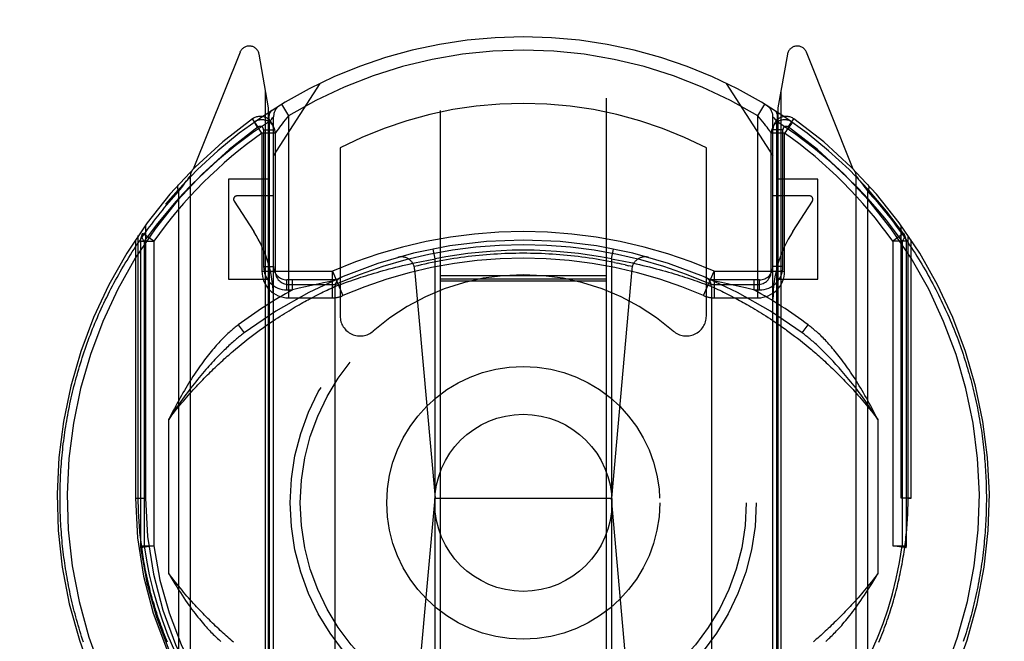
# Model space of a CAD drawing. Header units: inches. Extents: x 0 to 233, y 0 to 151.
# Tile 49 of 85: x 65.997 to 67.475, y 105.153 to 106.087. Entities that reach past the tile are written whole.
import ezdxf

# ---------------------------------------------------------------- set-up
doc = ezdxf.new("R2010")
doc.units = ezdxf.units.IN
doc.header["$LTSCALE"] = 12.808219
doc.header["$MEASUREMENT"] = 0
doc.linetypes.add('HIDDEN', pattern=[0.2, 0.1, -0.1])
doc.layers.get('0').update_dxf_attribs({"linetype": 'CONTINUOUS'})
doc.layers.add('DEFAULT_2', color=8, linetype='HIDDEN')
doc.layers.add('DIMENSIONS', color=7, linetype='CONTINUOUS')
doc.styles.get("Standard").update_dxf_attribs({"font": 'arial.ttf'})
doc.dimstyles.new('DIMSTYLE_1', dxfattribs={"dimtxt": 1.027397, "dimasz": 1.369863, "dimexe": 0.09, "dimexo": 0.07, "dimgap": 0.0375, "dimtad": 0, "dimtih": 1, "dimtoh": 1, "dimzin": 4, "dimdsep": 46, "dimtxsty": 'Standard', "dimblk": '_FILLED', "dimblk1": '_FILLED', "dimblk2": '_FILLED', "dimcen": 0.09, "dimazin": 1, "dimtfac": 1, "dimtofl": 0, "dimtmove": 0, "dimatfit": 3, "dimldrblk": '_FILLED', "dimfxl": 1, "dimtolj": 1, "dimtzin": 4, "dimarcsym": 0})

# ---------------------------------------------------------------- blocks, each defined once
blk = doc.blocks.new('_FILLED')
at = {"color": 0, "linetype": 'ByBlock'}
blk.add_solid([(0, 0), (-1, 0.2), (-1, -0.2)], dxfattribs=at)
blk = doc.blocks.new('*D13')
at = {"layer": 'DIMENSIONS', "color": 2, "linetype": 'Continuous'}
for p, q in [((65.9403, 85.0634), (63.311, 85.0634)), ((69.5653, 85.0634), (72.305, 85.0634))]:
    blk.add_line(p, q, dxfattribs=at)
at = {"layer": 'DIMENSIONS', "color": 2, "linetype": 'Continuous', "xscale": 1.3698630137, "yscale": 1.3698630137, "zscale": 1.3698630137}
blk.add_blockref('_FILLED', (65.9403, 85.0634), dxfattribs=at)
at = {"layer": 'DIMENSIONS', "color": 2, "linetype": 'Continuous', "xscale": 1.3698630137, "yscale": 1.3698630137, "zscale": 1.3698630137, "rotation": 180}
blk.add_blockref('_FILLED', (69.5653, 85.0634), dxfattribs=at)
at = {"layer": 'DIMENSIONS', "color": 2, "linetype": 'Continuous', "insert": (62.7973, 85.5771), "char_height": 1.0274, "width": 2.791923, "attachment_point": 3, "line_spacing_factor": 0.9}
blk.add_mtext('3.63', dxfattribs=at)
blk = doc.blocks.new('*D16')
at = {"layer": 'DIMENSIONS', "color": 2, "linetype": 'Continuous'}
for p, q in [((48.62, 109.5897), (48.62, 112.5036)), ((48.62, 112.5036), (49.8186, 112.5036)), ((48.482, 108.4647), (49.8529, 108.4647)), ((48.62, 108.4647), (48.62, 105.7249))]:
    blk.add_line(p, q, dxfattribs=at)
at = {"layer": 'DIMENSIONS', "color": 2, "linetype": 'Continuous', "xscale": 1.3698630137, "yscale": 1.3698630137, "zscale": 1.3698630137}
for p, rotation in [((48.62, 109.5897), 270), ((48.62, 108.4647), 90)]:
    blk.add_blockref('_FILLED', p, dxfattribs=dict(at, rotation=rotation))
at = {"layer": 'DIMENSIONS', "color": 2, "linetype": 'Continuous', "insert": (50.3323, 113.0173), "char_height": 1.0274, "width": 2.791923, "attachment_point": 1, "line_spacing_factor": 0.9}
blk.add_mtext('1.13', dxfattribs=at)

msp = doc.modelspace()

# ---------------------------------------------------------------- linework, layer by layer
at = {"layer": 'DEFAULT_2', "color": 8, "linetype": 'HIDDEN'}
for p, q in [((66.6278, 108.5122), (66.6278, 76.5104)), ((66.8778, 76.5104), (66.8778, 108.5122)), ((66.3274, 106.038), (66.2572, 105.8625)), ((66.3703, 105.9544), (66.3561, 106.035)), ((67.1495, 106.035), (67.1353, 105.9544)), ((67.2484, 105.8625), (67.1782, 106.038)), ((66.3778, 105.8822), (66.4478, 105.9912)), ((67.0578, 105.9912), (67.1278, 105.8822)), ((66.3659, 104.9459), (66.3659, 105.9793)), ((67.1397, 105.9793), (67.1397, 104.9459)), ((66.3899, 105.9598), (66.4003, 105.9427)), ((67.1053, 105.9427), (67.1156, 105.9598)), ((66.3703, 104.9382), (66.3703, 105.9544)), ((66.3778, 104.9381), (66.3778, 105.9411)), ((66.4003, 105.9427), (66.3952, 105.9364)), ((66.4003, 105.9427), (66.4003, 105.6691)), ((67.1053, 105.6691), (67.1053, 105.9427)), ((67.1278, 104.9381), (67.1278, 105.9411)), ((67.1281, 105.9407), (67.1292, 105.9394)), ((67.1353, 105.9544), (67.1353, 104.9382)), ((66.3549, 105.9257), (66.3462, 105.938)), ((66.349, 105.933), (66.3487, 105.9328)), ((66.349, 105.933), (66.3487, 105.9328)), ((66.3494, 105.9333), (66.349, 105.933)), ((66.3719, 105.9338), (66.3745, 105.9371)), ((66.3719, 104.9479), (66.3719, 105.9339)), ((66.3745, 105.9371), (66.3764, 105.9394)), ((67.1292, 105.9394), (67.131, 105.9371)), ((67.131, 105.9371), (67.1336, 105.9338)), ((67.1336, 104.948), (67.1336, 105.9338)), ((67.1557, 105.9312), (67.1487, 105.9213)), ((67.1507, 105.9257), (67.1594, 105.938)), ((67.1568, 105.9328), (67.1523, 105.936)), ((66.3603, 105.9165), (66.3603, 105.7091)), ((66.3803, 105.9165), (66.3603, 105.9165)), ((66.3628, 105.9217), (66.3628, 105.7161)), ((66.3628, 105.9217), (66.3778, 105.9217)), ((66.3803, 105.9165), (66.3803, 105.7091)), ((67.1229, 105.9198), (67.1204, 105.9231)), ((67.1253, 105.7091), (67.1253, 105.9165)), ((67.1453, 105.9165), (67.1253, 105.9165)), ((67.1428, 105.9217), (67.1278, 105.9217)), ((67.1428, 105.7161), (67.1428, 105.9217)), ((67.1453, 105.7091), (67.1453, 105.9165)), ((66.4778, 105.8944), (66.4778, 105.6418)), ((67.0278, 105.6418), (67.0278, 105.8944)), ((66.2508, 105.8495), (66.2527, 105.8518)), ((66.2527, 105.8518), (66.2528, 105.8519)), ((66.2528, 105.8519), (66.2528, 104.8844)), ((67.2528, 104.8844), (67.2528, 105.8519)), ((67.2528, 105.8519), (67.2547, 105.8495)), ((66.2394, 105.8346), (66.2413, 105.837)), ((66.2413, 105.837), (66.2434, 105.8398)), ((66.2434, 105.8398), (66.2452, 105.8423)), ((66.2452, 105.8423), (66.2472, 105.8448)), ((66.2472, 105.8448), (66.249, 105.8471)), ((66.249, 105.8471), (66.2508, 105.8495)), ((66.3103, 105.8472), (66.3103, 105.6972)), ((66.3703, 105.8472), (66.3103, 105.8472)), ((67.1953, 105.8472), (67.1353, 105.8472)), ((67.1953, 105.6972), (67.1953, 105.8472)), ((67.2547, 105.8495), (67.2565, 105.8471)), ((67.2565, 105.8471), (67.2584, 105.8448)), ((67.2584, 105.8448), (67.2603, 105.8423)), ((67.2603, 105.8423), (67.2622, 105.8398)), ((67.2622, 105.8398), (67.2643, 105.837)), ((67.2643, 105.837), (67.2661, 105.8346)), ((66.2352, 105.8288), (66.2374, 105.8318)), ((66.2352, 105.8288), (66.2352, 104.9075)), ((66.2374, 105.8318), (66.2394, 105.8346)), ((66.3778, 105.8222), (66.3228, 105.8222)), ((67.1828, 105.8222), (67.1278, 105.8222)), ((67.2661, 105.8346), (67.2682, 105.8318)), ((67.2682, 105.8318), (67.2703, 105.8288)), ((67.2703, 104.9075), (67.2703, 105.8288)), ((66.3186, 105.8145), (66.348, 105.7686)), ((67.1575, 105.7686), (67.187, 105.8145)), ((66.1853, 105.778), (66.1853, 105.3682)), ((67.3203, 105.3682), (67.3203, 105.778)), ((66.1747, 105.3682), (66.1747, 105.7629)), ((66.1978, 105.7541), (66.1814, 105.7656)), ((67.3241, 105.7656), (67.3078, 105.7541)), ((67.3309, 105.3682), (67.3309, 105.7629)), ((66.1703, 105.7564), (66.1703, 105.3682)), ((66.1778, 105.7541), (66.1778, 105.2965)), ((66.1778, 105.7541), (66.1978, 105.7541)), ((66.1836, 105.7541), (66.1836, 105.2964)), ((66.1978, 105.7541), (66.1978, 105.2965)), ((67.3078, 105.7541), (67.3078, 105.2964)), ((67.3278, 105.7541), (67.3078, 105.7541)), ((67.3219, 105.7541), (67.3219, 105.2965)), ((67.3278, 105.7541), (67.3278, 105.2965)), ((67.3353, 105.3682), (67.3353, 105.7564)), ((66.6203, 105.7277), (66.6174, 105.7424)), ((66.8853, 105.7277), (66.8882, 105.7424)), ((66.5714, 105.7175), (66.5765, 105.7187)), ((66.5765, 105.7187), (66.5816, 105.7199)), ((66.5816, 105.7199), (66.5868, 105.7211)), ((66.5868, 105.7211), (66.5921, 105.7222)), ((66.5921, 105.7222), (66.5973, 105.7233)), ((66.5973, 105.7233), (66.6026, 105.7244)), ((66.6026, 105.7244), (66.6079, 105.7254)), ((66.6079, 105.7254), (66.6132, 105.7264)), ((66.6203, 105.0136), (66.6203, 105.7277)), ((66.8853, 105.7277), (66.8853, 105.0136)), ((66.8853, 105.7277), (66.8906, 105.7268)), ((66.8897, 105.7221), (66.8951, 105.721)), ((66.8906, 105.7268), (66.8959, 105.7258)), ((66.8959, 105.7258), (66.9012, 105.7247)), ((66.9012, 105.7247), (66.9065, 105.7237)), ((66.9058, 105.7186), (66.9112, 105.7173)), ((66.9065, 105.7237), (66.9117, 105.7226)), ((66.9117, 105.7226), (66.917, 105.7215)), ((66.917, 105.7215), (66.9222, 105.7203)), ((66.9222, 105.7203), (66.9273, 105.7191)), ((66.9273, 105.7191), (66.9325, 105.7179)), ((66.3603, 105.7091), (66.4662, 105.7091)), ((66.3628, 105.7161), (66.3778, 105.7161)), ((66.4661, 105.6691), (66.4661, 105.7091)), ((66.4661, 105.7091), (66.482, 105.6724)), ((66.5166, 105.7024), (66.5205, 105.7036)), ((66.5205, 105.7036), (66.5246, 105.7049)), ((66.5246, 105.7049), (66.5288, 105.7061)), ((66.5288, 105.7061), (66.5332, 105.7074)), ((66.5332, 105.7074), (66.5376, 105.7087)), ((66.5376, 105.7087), (66.5422, 105.71)), ((66.5422, 105.71), (66.5468, 105.7112)), ((66.5468, 105.7112), (66.5516, 105.7125)), ((66.5516, 105.7125), (66.5564, 105.7138)), ((66.5564, 105.7138), (66.5613, 105.7151)), ((66.5613, 105.7151), (66.5663, 105.7163)), ((66.5663, 105.7163), (66.5714, 105.7175)), ((66.5897, 105.7123), (66.6203, 105.3682)), ((66.9159, 105.7123), (66.8853, 105.3682)), ((66.9165, 105.716), (66.9112, 105.7173)), ((66.9325, 105.7179), (66.9375, 105.7167)), ((66.9375, 105.7167), (66.9425, 105.7155)), ((66.9425, 105.7155), (66.9475, 105.7142)), ((66.9475, 105.7142), (66.9524, 105.7129)), ((66.9524, 105.7129), (66.9571, 105.7117)), ((66.9571, 105.7117), (66.9618, 105.7104)), ((66.9618, 105.7104), (66.9664, 105.7091)), ((66.9664, 105.7091), (66.9709, 105.7078)), ((66.9709, 105.7078), (66.9753, 105.7065)), ((66.9753, 105.7065), (66.9795, 105.7053)), ((66.9795, 105.7053), (66.9837, 105.704)), ((66.9837, 105.704), (66.9877, 105.7028)), ((67.0235, 105.6724), (67.0395, 105.7091)), ((67.0395, 105.7091), (67.0395, 105.6691)), ((67.0395, 105.7091), (67.1453, 105.7091)), ((67.1428, 105.7161), (67.1278, 105.7161)), ((66.3103, 105.6972), (66.3703, 105.6972)), ((66.3978, 105.6811), (66.3978, 105.6961)), ((66.4703, 105.6961), (66.3978, 105.6961)), ((66.4003, 105.6891), (66.4661, 105.6891)), ((66.4063, 105.6811), (66.4063, 105.6961)), ((66.4441, 105.6898), (66.435, 105.6878)), ((66.4528, 105.6917), (66.4441, 105.6898)), ((66.4583, 105.6929), (66.4528, 105.6917)), ((66.4673, 105.6948), (66.4583, 105.6929)), ((66.4733, 105.6874), (66.4767, 105.6887)), ((66.4767, 105.6887), (66.48, 105.6899)), ((66.48, 105.6899), (66.4833, 105.6911)), ((66.4833, 105.6911), (66.4871, 105.6925)), ((66.4871, 105.6925), (66.4904, 105.6937)), ((66.4904, 105.6937), (66.4941, 105.6949)), ((66.4941, 105.6949), (66.498, 105.6963)), ((66.498, 105.6963), (66.5022, 105.6977)), ((66.5022, 105.6977), (66.5056, 105.6988)), ((66.5056, 105.6988), (66.5091, 105.7)), ((66.5091, 105.7), (66.5128, 105.7012)), ((66.5128, 105.7012), (66.5166, 105.7024)), ((66.8778, 105.7022), (66.6278, 105.7022)), ((66.8778, 105.6971), (66.6278, 105.6971)), ((66.8778, 105.694), (66.6278, 105.694)), ((66.9877, 105.7028), (66.9915, 105.7016)), ((66.9915, 105.7016), (66.9952, 105.7004)), ((66.9952, 105.7004), (66.9988, 105.6992)), ((66.9988, 105.6992), (67.0022, 105.6981)), ((67.0022, 105.6981), (67.0065, 105.6966)), ((67.0065, 105.6966), (67.0105, 105.6953)), ((67.0105, 105.6953), (67.0142, 105.694)), ((67.0142, 105.694), (67.0177, 105.6928)), ((67.0177, 105.6928), (67.0215, 105.6914)), ((67.0215, 105.6914), (67.0249, 105.6901)), ((67.0249, 105.6901), (67.0283, 105.6889)), ((67.0283, 105.6889), (67.0318, 105.6876)), ((67.1078, 105.6961), (67.0353, 105.6961)), ((67.0507, 105.6922), (67.0382, 105.6948)), ((67.0395, 105.6891), (67.1053, 105.6891)), ((67.0595, 105.6903), (67.0507, 105.6922)), ((67.0681, 105.6884), (67.0595, 105.6903)), ((67.0992, 105.6961), (67.0992, 105.6811)), ((67.1078, 105.6811), (67.1078, 105.6961)), ((67.1353, 105.6972), (67.1953, 105.6972)), ((66.3978, 105.6811), (66.4063, 105.6811)), ((66.4161, 105.6834), (66.4063, 105.6811)), ((66.4258, 105.6857), (66.4161, 105.6834)), ((66.435, 105.6878), (66.4258, 105.6857)), ((66.4438, 105.6736), (66.4469, 105.6752)), ((66.4469, 105.6752), (66.4498, 105.6766)), ((66.4498, 105.6766), (66.4525, 105.6779)), ((66.4525, 105.6779), (66.455, 105.6792)), ((66.455, 105.6792), (66.4581, 105.6806)), ((66.4581, 105.6806), (66.4609, 105.6819)), ((66.4609, 105.6819), (66.4638, 105.6833)), ((66.4638, 105.6833), (66.4666, 105.6846)), ((66.4666, 105.6846), (66.4694, 105.6859)), ((66.4703, 105.6863), (66.4733, 105.6874)), ((66.4703, 105.0551), (66.4703, 105.6863)), ((67.0318, 105.6876), (67.0353, 105.6863)), ((67.0353, 105.6863), (67.0353, 105.0551)), ((67.0353, 105.6863), (67.0378, 105.6851)), ((67.0378, 105.6851), (67.0402, 105.684)), ((67.0402, 105.684), (67.0428, 105.6828)), ((67.0428, 105.6828), (67.0452, 105.6817)), ((67.0452, 105.6817), (67.048, 105.6804)), ((67.048, 105.6804), (67.0511, 105.6789)), ((67.0511, 105.6789), (67.0537, 105.6776)), ((67.0537, 105.6776), (67.0564, 105.6763)), ((67.0564, 105.6763), (67.0594, 105.6748)), ((67.0594, 105.6748), (67.0625, 105.6733)), ((67.077, 105.6863), (67.0681, 105.6884)), ((67.0867, 105.6841), (67.077, 105.6863)), ((67.0965, 105.6818), (67.0867, 105.6841)), ((67.0992, 105.6811), (67.0965, 105.6818)), ((67.0992, 105.6811), (67.1078, 105.6811)), ((66.4003, 105.6691), (66.4661, 105.6691)), ((66.4162, 105.6588), (66.4191, 105.6604)), ((66.4191, 105.6604), (66.4219, 105.662)), ((66.4219, 105.662), (66.4246, 105.6635)), ((66.4246, 105.6635), (66.4273, 105.6649)), ((66.4311, 105.667), (66.4336, 105.6683)), ((66.4336, 105.6683), (66.4372, 105.6702)), ((66.4372, 105.6702), (66.4406, 105.672)), ((66.4406, 105.672), (66.4438, 105.6736)), ((67.0395, 105.6691), (67.1053, 105.6691)), ((67.0625, 105.6733), (67.0657, 105.6716)), ((67.0657, 105.6716), (67.0692, 105.6698)), ((67.0692, 105.6698), (67.0728, 105.6679)), ((67.0728, 105.6679), (67.0752, 105.6666)), ((67.0752, 105.6666), (67.0778, 105.6652)), ((67.0778, 105.6652), (67.0804, 105.6637)), ((67.0804, 105.6637), (67.0831, 105.6622)), ((67.0831, 105.6622), (67.0859, 105.6607)), ((67.0859, 105.6607), (67.0888, 105.6591)), ((67.0888, 105.6591), (67.0917, 105.6574)), ((66.3911, 105.6436), (66.3944, 105.6457)), ((66.3944, 105.6457), (66.3977, 105.6478)), ((66.3977, 105.6478), (66.401, 105.6498)), ((66.401, 105.6498), (66.4041, 105.6517)), ((66.4041, 105.6517), (66.4073, 105.6536)), ((66.4073, 105.6536), (66.4103, 105.6554)), ((66.4103, 105.6554), (66.4133, 105.6571)), ((66.4133, 105.6571), (66.4162, 105.6588)), ((67.0917, 105.6574), (67.0946, 105.6557)), ((67.0946, 105.6557), (67.0977, 105.6539)), ((67.0977, 105.6539), (67.1008, 105.6521)), ((67.1008, 105.6521), (67.1039, 105.6502)), ((67.1039, 105.6502), (67.1071, 105.6482)), ((67.1071, 105.6482), (67.1104, 105.6462)), ((67.1104, 105.6462), (67.1138, 105.6441)), ((66.3659, 105.6269), (66.3697, 105.6295)), ((66.3697, 105.6295), (66.3734, 105.632)), ((66.3734, 105.632), (66.377, 105.6345)), ((66.377, 105.6345), (66.3806, 105.6369)), ((66.3806, 105.6369), (66.3842, 105.6392)), ((66.3842, 105.6392), (66.3876, 105.6414)), ((66.3876, 105.6414), (66.3911, 105.6436)), ((67.1138, 105.6441), (67.1172, 105.6419)), ((67.1172, 105.6419), (67.1206, 105.6397)), ((67.1206, 105.6397), (67.1242, 105.6374)), ((67.1242, 105.6374), (67.1277, 105.635)), ((67.1277, 105.635), (67.1314, 105.6325)), ((67.1314, 105.6325), (67.1351, 105.63)), ((67.1351, 105.63), (67.1388, 105.6274)), ((66.3248, 105.6284), (66.3338, 105.6164)), ((66.3464, 105.6126), (66.3504, 105.6156)), ((66.3504, 105.6156), (66.3544, 105.6185)), ((66.3544, 105.6185), (66.3583, 105.6214)), ((66.3583, 105.6214), (66.3621, 105.6242)), ((66.3621, 105.6242), (66.3659, 105.6269)), ((67.1388, 105.6274), (67.1426, 105.6247)), ((67.1484, 105.6206), (67.1524, 105.6177)), ((67.1524, 105.6177), (67.1563, 105.6147)), ((67.1563, 105.6147), (67.1604, 105.6117)), ((67.1718, 105.6164), (67.1808, 105.6284)), ((66.3299, 105.5996), (66.3341, 105.603)), ((66.3341, 105.603), (66.3382, 105.6063)), ((66.3382, 105.6063), (66.3423, 105.6095)), ((66.3423, 105.6095), (66.3464, 105.6126)), ((67.1604, 105.6117), (67.1645, 105.6085)), ((67.1645, 105.6085), (67.1686, 105.6053)), ((67.1686, 105.6053), (67.1728, 105.602)), ((67.1728, 105.602), (67.177, 105.5985)), ((66.317, 105.5889), (66.3213, 105.5926)), ((66.3213, 105.5926), (66.3256, 105.5962)), ((66.3256, 105.5962), (66.3299, 105.5996)), ((67.177, 105.5985), (67.1813, 105.595)), ((66.2203, 105.2548), (66.2203, 105.4866)), ((67.2853, 105.4866), (67.2853, 105.2548)), ((66.1703, 105.3682), (66.1747, 105.3682)), ((66.1703, 105.3682), (66.1853, 105.3682)), ((66.5901, 105.0289), (66.6203, 105.3682)), ((66.6203, 105.3682), (66.8853, 105.3682)), ((66.9154, 105.0289), (66.8853, 105.3682)), ((67.3353, 105.3682), (67.3203, 105.3682)), ((67.3309, 105.3682), (67.3353, 105.3682)), ((66.1778, 105.2965), (66.178, 105.2938)), ((66.1778, 105.2965), (66.1978, 105.2965)), ((66.1978, 105.2965), (66.178, 105.2938)), ((67.3276, 105.2938), (67.3078, 105.2965)), ((67.3078, 105.2965), (67.3278, 105.2965)), ((67.3278, 105.2965), (67.3276, 105.2938))]:
    msp.add_line(p, q, dxfattribs=at)
for points in [[(66.3753, 105.9506), (66.3738, 105.9494), (66.3726, 105.9479), (66.3717, 105.9461), (66.3711, 105.9439), (66.3708, 105.9416), (66.3708, 105.9391), (66.3712, 105.9365), (66.3719, 105.9338)], [(66.3764, 105.9394), (66.3774, 105.9407), (66.3777, 105.941), (66.3778, 105.9411)], [(67.1204, 105.9231), (67.1189, 105.9253), (67.117, 105.9277), (67.115, 105.9304), (67.1127, 105.9334), (67.1103, 105.9364), (67.1053, 105.9427)], [(67.1278, 105.9411), (67.1279, 105.941), (67.1281, 105.9407)], [(67.1336, 105.9338), (67.1343, 105.9365), (67.1347, 105.9391), (67.1348, 105.9416), (67.1345, 105.9439), (67.1339, 105.9461), (67.133, 105.9479), (67.1318, 105.9494), (67.1303, 105.9506)], [(66.3719, 105.9339), (66.3464, 105.9168), (66.3203, 105.8973), (66.2937, 105.8752), (66.2666, 105.8506)], [(66.352, 105.9281), (66.3512, 105.9294), (66.3504, 105.9305), (66.3497, 105.9314), (66.3492, 105.9322), (66.3488, 105.9326), (66.3487, 105.9328)], [(66.3603, 105.9165), (66.3592, 105.9179), (66.3582, 105.9194), (66.3571, 105.9209), (66.356, 105.9225), (66.355, 105.924), (66.3539, 105.9254), (66.352, 105.9281)], [(66.3952, 105.9364), (66.3928, 105.9334), (66.3906, 105.9305), (66.3886, 105.9278), (66.3867, 105.9254), (66.3851, 105.9232), (66.3827, 105.9198)], [(67.239, 105.8506), (67.215, 105.8728), (67.1894, 105.894), (67.1623, 105.9143), (67.1336, 105.9338)], [(67.1568, 105.9328), (67.1567, 105.9327), (67.1565, 105.9324), (67.1562, 105.9319), (67.1557, 105.9312)], [(66.3806, 105.9169), (66.3804, 105.9166), (66.3803, 105.9165)], [(66.3827, 105.9198), (66.3818, 105.9185), (66.3806, 105.9169)], [(67.1253, 105.9165), (67.1252, 105.9166), (67.1249, 105.917), (67.1229, 105.9198)], [(67.1487, 105.9213), (67.147, 105.9189), (67.1453, 105.9165)], [(66.2666, 105.8506), (66.254, 105.8382), (66.2422, 105.8259), (66.2312, 105.8138), (66.2208, 105.8019), (66.2109, 105.79), (66.2015, 105.7782), (66.1924, 105.7662), (66.1836, 105.7541)], [(66.2347, 105.8389), (66.2346, 105.8388), (66.2345, 105.8386), (66.2344, 105.8385), (66.2343, 105.8384), (66.2342, 105.8382), (66.2341, 105.838), (66.234, 105.8379), (66.2339, 105.8377), (66.2338, 105.8376), (66.2338, 105.8374), (66.2337, 105.8372), (66.2336, 105.837), (66.2336, 105.8368), (66.2335, 105.8367), (66.2335, 105.8365), (66.2335, 105.8363), (66.2334, 105.8361), (66.2334, 105.8359), (66.2334, 105.8357), (66.2334, 105.8355), (66.2334, 105.8353), (66.2334, 105.835), (66.2334, 105.8348), (66.2334, 105.8346), (66.2334, 105.8344), (66.2334, 105.8342), (66.2334, 105.8339), (66.2335, 105.8337), (66.2335, 105.8335), (66.2335, 105.8332), (66.2336, 105.833), (66.2336, 105.8328), (66.2337, 105.8325), (66.2338, 105.8323), (66.2338, 105.8321), (66.2339, 105.8318), (66.234, 105.8316), (66.2341, 105.8313), (66.2342, 105.8311), (66.2342, 105.8308), (66.2344, 105.8306), (66.2345, 105.8303), (66.2346, 105.8301), (66.2347, 105.8298), (66.2348, 105.8296), (66.2349, 105.8293), (66.2351, 105.8291), (66.2352, 105.8288)], [(67.3219, 105.7541), (67.3105, 105.7697), (67.2982, 105.7856), (67.2849, 105.8018), (67.2706, 105.818), (67.2553, 105.8343), (67.239, 105.8506)], [(67.2703, 105.8288), (67.2705, 105.8291), (67.2706, 105.8293), (67.2707, 105.8296), (67.2709, 105.8298), (67.271, 105.8301), (67.2711, 105.8303), (67.2712, 105.8306), (67.2713, 105.8308), (67.2714, 105.8311), (67.2715, 105.8313), (67.2716, 105.8316), (67.2716, 105.8318), (67.2717, 105.8321), (67.2718, 105.8323), (67.2719, 105.8325), (67.2719, 105.8328), (67.272, 105.833), (67.272, 105.8332), (67.2721, 105.8335), (67.2721, 105.8337), (67.2721, 105.8339), (67.2721, 105.8342), (67.2722, 105.8344), (67.2722, 105.8346), (67.2722, 105.8348), (67.2722, 105.835), (67.2722, 105.8353), (67.2722, 105.8355), (67.2722, 105.8357), (67.2721, 105.8359), (67.2721, 105.8361), (67.2721, 105.8363), (67.272, 105.8365), (67.272, 105.8367), (67.272, 105.8368), (67.2719, 105.837), (67.2718, 105.8372), (67.2718, 105.8374), (67.2717, 105.8376), (67.2716, 105.8377), (67.2716, 105.8379), (67.2715, 105.838), (67.2714, 105.8382), (67.2713, 105.8384), (67.2712, 105.8385), (67.2711, 105.8386), (67.271, 105.8388), (67.2708, 105.8389)], [(66.0572, 105.3682), (66.0572, 105.3725), (66.0572, 105.3767), (66.0573, 105.381), (66.0574, 105.3853), (66.0575, 105.3896), (66.0576, 105.3939), (66.0578, 105.3982), (66.058, 105.4025), (66.0583, 105.4068), (66.0585, 105.4111), (66.0588, 105.4154), (66.0591, 105.4197), (66.0594, 105.424), (66.0598, 105.4283), (66.0602, 105.4326), (66.0606, 105.4369), (66.0611, 105.4412), (66.0615, 105.4455), (66.062, 105.4498), (66.0626, 105.4541), (66.0631, 105.4584), (66.0637, 105.4627), (66.0643, 105.467), (66.065, 105.4713), (66.0656, 105.4756), (66.0663, 105.4799), (66.0671, 105.4842), (66.0678, 105.4885), (66.0686, 105.4928), (66.0694, 105.4971), (66.0703, 105.5014), (66.0711, 105.5057), (66.072, 105.51), (66.0729, 105.5144), (66.0739, 105.5187), (66.0749, 105.523), (66.0759, 105.5273), (66.077, 105.5316), (66.078, 105.5359), (66.0791, 105.5403), (66.0803, 105.5446), (66.0814, 105.5489), (66.0826, 105.5532), (66.0839, 105.5575), (66.0851, 105.5619), (66.0864, 105.5662), (66.0877, 105.5705), (66.0891, 105.5748), (66.0905, 105.5791), (66.0919, 105.5835), (66.0933, 105.5878), (66.0948, 105.5921), (66.0963, 105.5964), (66.0979, 105.6008), (66.0994, 105.6051), (66.1011, 105.6094), (66.1027, 105.6137), (66.1044, 105.6181), (66.1061, 105.6224), (66.1078, 105.6267), (66.1096, 105.631), (66.1114, 105.6353), (66.1133, 105.6396), (66.1151, 105.644), (66.1171, 105.6483), (66.119, 105.6526), (66.121, 105.6569), (66.123, 105.6612), (66.1251, 105.6655), (66.1272, 105.6698), (66.1293, 105.6741), (66.1314, 105.6784), (66.1336, 105.6827), (66.1359, 105.687), (66.1381, 105.6913), (66.1405, 105.6955), (66.1428, 105.6998), (66.1452, 105.7041), (66.1476, 105.7084), (66.1501, 105.7126), (66.1526, 105.7169), (66.1551, 105.7211), (66.1577, 105.7254), (66.1603, 105.7296), (66.163, 105.7339), (66.1656, 105.7381), (66.1684, 105.7423), (66.1711, 105.7465), (66.174, 105.7507), (66.1768, 105.7549), (66.1797, 105.7591), (66.1826, 105.7633), (66.1856, 105.7675), (66.1886, 105.7717), (66.1917, 105.7758), (66.1948, 105.78), (66.1979, 105.7841), (66.2011, 105.7882), (66.2043, 105.7923), (66.2076, 105.7965), (66.2109, 105.8005), (66.2142, 105.8046), (66.2176, 105.8087), (66.221, 105.8127), (66.2245, 105.8168), (66.228, 105.8208), (66.2316, 105.8248), (66.2352, 105.8288)], [(67.2703, 105.8288), (67.2739, 105.8249), (67.2773, 105.821), (67.2808, 105.8171), (67.2842, 105.8131), (67.2875, 105.8092), (67.2909, 105.8052), (67.2941, 105.8012), (67.2974, 105.7972), (67.3006, 105.7932), (67.3037, 105.7892), (67.3068, 105.7851), (67.3099, 105.7811), (67.313, 105.777), (67.316, 105.773), (67.3189, 105.7689), (67.3218, 105.7648), (67.3247, 105.7607), (67.3276, 105.7566), (67.3304, 105.7525), (67.3331, 105.7484), (67.3359, 105.7443), (67.3385, 105.7402), (67.3412, 105.7361), (67.3438, 105.7319), (67.3464, 105.7278), (67.3489, 105.7236), (67.3514, 105.7195), (67.3539, 105.7153), (67.3563, 105.7111), (67.3587, 105.707), (67.3611, 105.7028), (67.3634, 105.6986), (67.3657, 105.6944), (67.3679, 105.6902), (67.3702, 105.686), (67.3723, 105.6818), (67.3745, 105.6776), (67.3766, 105.6734), (67.3787, 105.6692), (67.3807, 105.665), (67.3827, 105.6608), (67.3847, 105.6566), (67.3866, 105.6523), (67.3886, 105.6481), (67.3904, 105.6439), (67.3923, 105.6397), (67.3941, 105.6354), (67.3959, 105.6312), (67.3976, 105.627), (67.3993, 105.6227), (67.401, 105.6185), (67.4026, 105.6143), (67.4043, 105.61), (67.4058, 105.6058), (67.4074, 105.6016), (67.4089, 105.5973), (67.4104, 105.5931), (67.4119, 105.5888), (67.4133, 105.5846), (67.4147, 105.5804), (67.4161, 105.5761), (67.4174, 105.5719), (67.4187, 105.5676), (67.42, 105.5634), (67.4212, 105.5591), (67.4224, 105.5549), (67.4236, 105.5507), (67.4248, 105.5464), (67.4259, 105.5422), (67.427, 105.5379), (67.4281, 105.5337), (67.4291, 105.5294), (67.4301, 105.5252), (67.4311, 105.521), (67.4321, 105.5167), (67.433, 105.5125), (67.4339, 105.5082), (67.4348, 105.504), (67.4356, 105.4997), (67.4364, 105.4955), (67.4372, 105.4913), (67.438, 105.487), (67.4387, 105.4828), (67.4394, 105.4785), (67.4401, 105.4743), (67.4408, 105.4701), (67.4414, 105.4658), (67.442, 105.4616), (67.4425, 105.4573), (67.4431, 105.4531), (67.4436, 105.4489), (67.4441, 105.4446), (67.4446, 105.4404), (67.445, 105.4361), (67.4454, 105.4319), (67.4458, 105.4277), (67.4461, 105.4234), (67.4465, 105.4192), (67.4468, 105.4149), (67.4471, 105.4107), (67.4473, 105.4064), (67.4475, 105.4022), (67.4477, 105.398), (67.4479, 105.3937), (67.448, 105.3895), (67.4482, 105.3852), (67.4483, 105.3809), (67.4483, 105.3767), (67.4484, 105.3724), (67.4484, 105.3682)], [(66.1836, 105.7541), (66.1822, 105.7563), (66.1812, 105.7585), (66.1806, 105.7606), (66.1805, 105.7625), (66.1807, 105.7642), (66.1814, 105.7656)], [(67.3241, 105.7656), (67.3248, 105.7642), (67.3251, 105.7625), (67.3249, 105.7606), (67.3243, 105.7585), (67.3233, 105.7563), (67.3219, 105.7541)], [(66.7528, 105.736), (66.7473, 105.736), (66.7417, 105.7359), (66.7362, 105.7358), (66.7307, 105.7357), (66.7252, 105.7355), (66.7197, 105.7352), (66.7142, 105.7349), (66.7087, 105.7346), (66.7032, 105.7342), (66.6977, 105.7338), (66.6922, 105.7333), (66.6867, 105.7328), (66.6812, 105.7322), (66.6758, 105.7316), (66.6703, 105.731), (66.6648, 105.7303), (66.6593, 105.7296), (66.6539, 105.7288), (66.6484, 105.728), (66.643, 105.7271), (66.6376, 105.7262), (66.6321, 105.7252), (66.6267, 105.7242), (66.6213, 105.7232), (66.6159, 105.7221), (66.6105, 105.721), (66.6051, 105.7198), (66.5997, 105.7186), (66.5944, 105.7173), (66.589, 105.716)], [(66.8897, 105.7221), (66.8843, 105.7232), (66.8788, 105.7242), (66.8734, 105.7252), (66.868, 105.7262), (66.8626, 105.7271), (66.8571, 105.728), (66.8517, 105.7288), (66.8462, 105.7296), (66.8407, 105.7303), (66.8353, 105.731), (66.8298, 105.7316), (66.8243, 105.7322), (66.8188, 105.7328), (66.8133, 105.7333), (66.8078, 105.7338), (66.8023, 105.7342), (66.7968, 105.7346), (66.7913, 105.7349), (66.7858, 105.7352), (66.7803, 105.7355), (66.7748, 105.7357), (66.7693, 105.7358), (66.7638, 105.7359), (66.7583, 105.736), (66.7528, 105.736)], [(66.6132, 105.7264), (66.6185, 105.7274), (66.6203, 105.7277)], [(66.9058, 105.7186), (66.9004, 105.7198), (66.8951, 105.721)], [(66.4694, 105.6859), (66.4703, 105.6863), (66.4703, 105.6863)], [(66.4273, 105.6649), (66.4299, 105.6663), (66.4311, 105.667)], [(66.3248, 105.6284), (66.3233, 105.6273), (66.3218, 105.6262), (66.3203, 105.625), (66.3188, 105.6237), (66.3173, 105.6225), (66.3157, 105.6211), (66.3141, 105.6198), (66.3125, 105.6184), (66.3109, 105.6169), (66.3092, 105.6154), (66.3076, 105.6139), (66.3059, 105.6123), (66.3042, 105.6106), (66.3025, 105.6089), (66.3007, 105.6071), (66.299, 105.6053), (66.2972, 105.6034), (66.2954, 105.6015), (66.2936, 105.5995), (66.2917, 105.5975), (66.2899, 105.5953), (66.288, 105.5932), (66.2861, 105.5909), (66.2842, 105.5886), (66.2822, 105.5862), (66.2802, 105.5837), (66.2782, 105.5812), (66.2762, 105.5785), (66.2741, 105.5758), (66.2721, 105.573), (66.27, 105.5702), (66.2678, 105.5672), (66.2657, 105.5641), (66.2635, 105.5609), (66.2613, 105.5577), (66.259, 105.5543), (66.2567, 105.5508), (66.2545, 105.5473)], [(66.3338, 105.6164), (66.3324, 105.6154), (66.3311, 105.6144), (66.3297, 105.6133), (66.3282, 105.6122), (66.3268, 105.611), (66.3253, 105.6098), (66.3238, 105.6086), (66.3223, 105.6073), (66.3208, 105.606), (66.3192, 105.6047), (66.3176, 105.6033), (66.3159, 105.6019), (66.3143, 105.6004), (66.3126, 105.5988), (66.3108, 105.5973), (66.3091, 105.5956), (66.3073, 105.594), (66.3055, 105.5922), (66.3036, 105.5905), (66.3017, 105.5886), (66.2998, 105.5867), (66.2978, 105.5847), (66.2958, 105.5827), (66.2938, 105.5806), (66.2917, 105.5785), (66.2896, 105.5763), (66.2875, 105.574), (66.2853, 105.5716), (66.283, 105.5692), (66.2808, 105.5666), (66.2784, 105.564), (66.2761, 105.5613), (66.2737, 105.5585), (66.2712, 105.5556), (66.2687, 105.5527), (66.2662, 105.5496), (66.2636, 105.5464), (66.2609, 105.5431)], [(67.1426, 105.6247), (67.1465, 105.622), (67.1484, 105.6206)], [(67.2446, 105.5431), (67.242, 105.5464), (67.2394, 105.5496), (67.2368, 105.5527), (67.2343, 105.5556), (67.2319, 105.5585), (67.2295, 105.5613), (67.2271, 105.564), (67.2248, 105.5666), (67.2225, 105.5692), (67.2203, 105.5716), (67.2181, 105.574), (67.2159, 105.5763), (67.2138, 105.5785), (67.2117, 105.5806), (67.2097, 105.5827), (67.2077, 105.5847), (67.2058, 105.5867), (67.2038, 105.5886), (67.2019, 105.5905), (67.2001, 105.5922), (67.1983, 105.594), (67.1965, 105.5956), (67.1947, 105.5973), (67.193, 105.5988), (67.1913, 105.6004), (67.1896, 105.6019), (67.188, 105.6033), (67.1864, 105.6047), (67.1848, 105.606), (67.1832, 105.6073), (67.1817, 105.6086), (67.1802, 105.6098), (67.1787, 105.611), (67.1773, 105.6122), (67.1759, 105.6133), (67.1745, 105.6144), (67.1731, 105.6154), (67.1718, 105.6164)], [(67.2511, 105.5473), (67.2488, 105.5508), (67.2465, 105.5543), (67.2443, 105.5577), (67.2421, 105.5609), (67.2399, 105.5641), (67.2377, 105.5672), (67.2356, 105.5702), (67.2335, 105.573), (67.2314, 105.5758), (67.2293, 105.5785), (67.2273, 105.5812), (67.2253, 105.5837), (67.2233, 105.5862), (67.2214, 105.5886), (67.2195, 105.5909), (67.2175, 105.5932), (67.2157, 105.5953), (67.2138, 105.5975), (67.212, 105.5995), (67.2101, 105.6015), (67.2083, 105.6034), (67.2066, 105.6053), (67.2048, 105.6071), (67.2031, 105.6089), (67.2013, 105.6106), (67.1996, 105.6123), (67.198, 105.6139), (67.1963, 105.6154), (67.1947, 105.6169), (67.193, 105.6184), (67.1914, 105.6198), (67.1899, 105.6211), (67.1883, 105.6225), (67.1867, 105.6237), (67.1852, 105.625), (67.1837, 105.6262), (67.1822, 105.6273), (67.1808, 105.6284)], [(66.2203, 105.4866), (66.2228, 105.4898), (66.2252, 105.493), (66.2277, 105.4961), (66.2302, 105.4992), (66.2327, 105.5023), (66.2351, 105.5053), (66.2376, 105.5083), (66.24, 105.5112), (66.2425, 105.5141), (66.2449, 105.517), (66.2474, 105.5198), (66.2498, 105.5226), (66.2523, 105.5254), (66.2547, 105.5281), (66.2571, 105.5308), (66.2595, 105.5334), (66.2619, 105.536), (66.2643, 105.5386), (66.2667, 105.5411), (66.2691, 105.5436), (66.2714, 105.5461), (66.2738, 105.5485), (66.2762, 105.5509), (66.2785, 105.5533), (66.2809, 105.5556), (66.2832, 105.5579), (66.2855, 105.5602), (66.2878, 105.5624), (66.2901, 105.5646), (66.2924, 105.5668), (66.2947, 105.569), (66.297, 105.5711), (66.2992, 105.5732), (66.3015, 105.5752), (66.3037, 105.5773), (66.306, 105.5793), (66.3082, 105.5813), (66.3104, 105.5832), (66.3126, 105.5851), (66.3148, 105.587), (66.317, 105.5889)], [(67.1813, 105.595), (67.1856, 105.5914), (67.1878, 105.5896), (67.19, 105.5877), (67.1922, 105.5858), (67.1944, 105.5839), (67.1966, 105.5819), (67.1989, 105.5799), (67.2011, 105.5779), (67.2034, 105.5759), (67.2056, 105.5738), (67.2079, 105.5717), (67.2102, 105.5696), (67.2125, 105.5674), (67.2148, 105.5652), (67.2171, 105.563), (67.2194, 105.5608), (67.2218, 105.5585), (67.2241, 105.5562), (67.2265, 105.5538), (67.2288, 105.5514), (67.2312, 105.549), (67.2336, 105.5466), (67.236, 105.5441), (67.2384, 105.5416), (67.2408, 105.539), (67.2432, 105.5365), (67.2456, 105.5338), (67.2481, 105.5312), (67.2505, 105.5285), (67.253, 105.5257), (67.2554, 105.523), (67.2579, 105.5202), (67.2603, 105.5173), (67.2628, 105.5144), (67.2653, 105.5115), (67.2678, 105.5085), (67.2703, 105.5055), (67.2727, 105.5025), (67.2752, 105.4994), (67.2777, 105.4962), (67.2803, 105.493), (67.2828, 105.4898), (67.2853, 105.4866)], [(66.2545, 105.5473), (66.2523, 105.5439), (66.2502, 105.5405), (66.2481, 105.537), (66.2459, 105.5334), (66.2438, 105.5298), (66.2417, 105.5262), (66.2395, 105.5225), (66.2374, 105.5187), (66.2353, 105.5149), (66.2331, 105.511), (66.231, 105.5071), (66.2288, 105.5031), (66.2267, 105.4991), (66.2246, 105.495), (66.2224, 105.4908), (66.2203, 105.4866)], [(66.2609, 105.5431), (66.2585, 105.54), (66.256, 105.5369), (66.2535, 105.5337), (66.251, 105.5304), (66.2485, 105.5271), (66.246, 105.5237), (66.2434, 105.5203), (66.2409, 105.5168), (66.2384, 105.5132), (66.2358, 105.5096), (66.2332, 105.5059), (66.2307, 105.5022), (66.2281, 105.4984), (66.2255, 105.4945), (66.2229, 105.4906), (66.2203, 105.4866)], [(67.2853, 105.4866), (67.2827, 105.4906), (67.2801, 105.4945), (67.2775, 105.4984), (67.2749, 105.5022), (67.2723, 105.5059), (67.2698, 105.5096), (67.2672, 105.5132), (67.2646, 105.5168), (67.2621, 105.5203), (67.2596, 105.5237), (67.2571, 105.5271), (67.2546, 105.5304), (67.2521, 105.5337), (67.2496, 105.5369), (67.2471, 105.54), (67.2446, 105.5431)], [(67.2853, 105.4866), (67.2831, 105.4908), (67.281, 105.495), (67.2788, 105.4991), (67.2767, 105.5031), (67.2746, 105.5071), (67.2724, 105.511), (67.2703, 105.5149), (67.2682, 105.5187), (67.266, 105.5225), (67.2639, 105.5262), (67.2618, 105.5298), (67.2596, 105.5334), (67.2575, 105.537), (67.2554, 105.5405), (67.2532, 105.5439), (67.2511, 105.5473)], [(66.0923, 105.1517), (66.0909, 105.156), (66.0895, 105.1602), (66.0882, 105.1645), (66.0868, 105.1687), (66.0856, 105.1729), (66.0843, 105.1772), (66.0831, 105.1814), (66.0819, 105.1857), (66.0808, 105.1899), (66.0796, 105.1942), (66.0785, 105.1984), (66.0775, 105.2026), (66.0764, 105.2069), (66.0754, 105.2111), (66.0744, 105.2154), (66.0735, 105.2196), (66.0725, 105.2239), (66.0716, 105.2281), (66.0708, 105.2323), (66.0699, 105.2366), (66.0691, 105.2408), (66.0683, 105.2451), (66.0676, 105.2493), (66.0668, 105.2535), (66.0661, 105.2578), (66.0654, 105.262), (66.0648, 105.2663), (66.0642, 105.2705), (66.0636, 105.2747), (66.063, 105.279), (66.0625, 105.2832), (66.0619, 105.2875), (66.0614, 105.2917), (66.061, 105.296), (66.0605, 105.3002), (66.0601, 105.3044), (66.0598, 105.3087), (66.0594, 105.3129), (66.0591, 105.3172), (66.0588, 105.3214), (66.0585, 105.3256), (66.0582, 105.3299), (66.058, 105.3341), (66.0578, 105.3384), (66.0576, 105.3426), (66.0575, 105.3469), (66.0574, 105.3511), (66.0573, 105.3554), (66.0572, 105.3596), (66.0572, 105.3639), (66.0572, 105.3682)], [(66.2186, 105.1518), (66.2171, 105.1555), (66.2156, 105.1591), (66.2141, 105.1628), (66.2127, 105.1664), (66.2113, 105.1701), (66.2099, 105.1738), (66.2086, 105.1774), (66.2073, 105.1811), (66.206, 105.1848), (66.2047, 105.1884), (66.2035, 105.1921), (66.2023, 105.1958), (66.2011, 105.1994), (66.2, 105.2031), (66.1988, 105.2068), (66.1978, 105.2104), (66.1967, 105.2141), (66.1956, 105.2178), (66.1946, 105.2214), (66.1936, 105.2251), (66.1927, 105.2288), (66.1918, 105.2324), (66.1908, 105.2361), (66.19, 105.2398), (66.1891, 105.2434), (66.1883, 105.2471), (66.1875, 105.2508), (66.1867, 105.2544), (66.1859, 105.2581), (66.1852, 105.2618), (66.1845, 105.2654), (66.1838, 105.2691), (66.1832, 105.2728), (66.1825, 105.2764), (66.1819, 105.2801), (66.1814, 105.2838), (66.1808, 105.2874), (66.1803, 105.2911), (66.1798, 105.2948), (66.1793, 105.2984), (66.1788, 105.3021), (66.1784, 105.3058), (66.178, 105.3094), (66.1776, 105.3131), (66.1772, 105.3168), (66.1769, 105.3204), (66.1766, 105.3241), (66.1763, 105.3278), (66.176, 105.3315), (66.1758, 105.3351), (66.1756, 105.3388), (66.1754, 105.3425), (66.1752, 105.3461), (66.175, 105.3498), (66.1749, 105.3535), (66.1748, 105.3572), (66.1747, 105.3608), (66.1747, 105.3645), (66.1747, 105.3682)], [(67.287, 105.1518), (67.2885, 105.1555), (67.29, 105.1591), (67.2914, 105.1628), (67.2929, 105.1664), (67.2943, 105.1701), (67.2956, 105.1738), (67.297, 105.1774), (67.2983, 105.1811), (67.2996, 105.1848), (67.3008, 105.1884), (67.3021, 105.1921), (67.3033, 105.1958), (67.3044, 105.1994), (67.3056, 105.2031), (67.3067, 105.2068), (67.3078, 105.2104), (67.3089, 105.2141), (67.3099, 105.2178), (67.3109, 105.2214), (67.3119, 105.2251), (67.3129, 105.2288), (67.3138, 105.2324), (67.3147, 105.2361), (67.3156, 105.2398), (67.3164, 105.2434), (67.3173, 105.2471), (67.3181, 105.2508), (67.3189, 105.2544), (67.3196, 105.2581), (67.3203, 105.2618), (67.321, 105.2654), (67.3217, 105.2691), (67.3224, 105.2728), (67.323, 105.2764), (67.3236, 105.2801), (67.3242, 105.2838), (67.3247, 105.2874), (67.3253, 105.2911), (67.3258, 105.2948), (67.3263, 105.2984), (67.3267, 105.3021), (67.3272, 105.3058), (67.3276, 105.3094), (67.328, 105.3131), (67.3283, 105.3168), (67.3287, 105.3204), (67.329, 105.3241), (67.3293, 105.3278), (67.3295, 105.3315), (67.3298, 105.3351), (67.33, 105.3388), (67.3302, 105.3425), (67.3304, 105.3461), (67.3305, 105.3498), (67.3306, 105.3535), (67.3307, 105.3572), (67.3308, 105.3608), (67.3309, 105.3645), (67.3309, 105.3682)], [(67.4484, 105.3682), (67.4484, 105.3639), (67.4483, 105.3596), (67.4483, 105.3553), (67.4482, 105.351), (67.448, 105.3467), (67.4479, 105.3424), (67.4477, 105.3381), (67.4475, 105.3338), (67.4473, 105.3296), (67.447, 105.3253), (67.4468, 105.321), (67.4464, 105.3167), (67.4461, 105.3124), (67.4457, 105.3081), (67.4453, 105.3038), (67.4449, 105.2995), (67.4445, 105.2952), (67.444, 105.2909), (67.4435, 105.2866), (67.443, 105.2823), (67.4424, 105.278), (67.4418, 105.2737), (67.4412, 105.2694), (67.4406, 105.2651), (67.4399, 105.2608), (67.4392, 105.2564), (67.4385, 105.2521), (67.4377, 105.2478), (67.4369, 105.2435), (67.4361, 105.2392), (67.4353, 105.2349), (67.4344, 105.2306), (67.4335, 105.2263), (67.4326, 105.222), (67.4316, 105.2177), (67.4307, 105.2133), (67.4296, 105.209), (67.4286, 105.2047), (67.4275, 105.2004), (67.4264, 105.1961), (67.4253, 105.1918), (67.4241, 105.1874), (67.4229, 105.1831), (67.4217, 105.1788), (67.4204, 105.1745), (67.4191, 105.1701), (67.4178, 105.1658), (67.4165, 105.1615), (67.4151, 105.1572), (67.4137, 105.1529)], [(66.178, 105.2938), (66.1781, 105.2942), (66.1785, 105.2946), (66.1794, 105.2951), (66.1805, 105.2955), (66.1819, 105.296), (66.1836, 105.2965)], [(66.1836, 105.2964), (66.1869, 105.275), (66.1912, 105.2532), (66.1965, 105.231), (66.2028, 105.2083), (66.2104, 105.1853), (66.2192, 105.162), (66.2292, 105.1386), (66.2406, 105.1151)], [(67.265, 105.1151), (67.2754, 105.1367), (67.2849, 105.1583), (67.2933, 105.18), (67.3007, 105.202), (67.3074, 105.2245), (67.3131, 105.2476), (67.318, 105.2716), (67.3219, 105.2965)], [(67.3219, 105.2965), (67.3236, 105.296), (67.3251, 105.2955), (67.3262, 105.2951), (67.327, 105.2946), (67.3275, 105.2942), (67.3276, 105.2938)], [(66.2203, 105.2548), (66.2234, 105.2495), (66.2264, 105.2445), (66.2294, 105.2396), (66.2323, 105.235), (66.2351, 105.2306), (66.2378, 105.2264), (66.2405, 105.2223), (66.2431, 105.2184), (66.2456, 105.2146), (66.2481, 105.211), (66.2506, 105.2076), (66.253, 105.2042), (66.2553, 105.201), (66.2576, 105.198), (66.2599, 105.195), (66.2621, 105.1921), (66.2642, 105.1894), (66.2664, 105.1867), (66.2685, 105.1842), (66.2705, 105.1817), (66.2725, 105.1794), (66.2745, 105.1771), (66.2764, 105.1749), (66.2783, 105.1728), (66.2802, 105.1708), (66.282, 105.1688), (66.2838, 105.167), (66.2856, 105.1652), (66.2873, 105.1634), (66.289, 105.1618), (66.2906, 105.1602), (66.2922, 105.1587), (66.2938, 105.1572), (66.2954, 105.1558), (66.2969, 105.1544), (66.2984, 105.1531)], [(66.3178, 105.1518), (66.3156, 105.1536), (66.3134, 105.1555), (66.3112, 105.1575), (66.3089, 105.1594), (66.3067, 105.1614), (66.3044, 105.1634), (66.3022, 105.1655), (66.2999, 105.1675), (66.2976, 105.1696), (66.2954, 105.1718), (66.2931, 105.1739), (66.2908, 105.1761), (66.2884, 105.1783), (66.2861, 105.1806), (66.2838, 105.1829), (66.2814, 105.1852), (66.2791, 105.1875), (66.2767, 105.1899), (66.2743, 105.1923), (66.2719, 105.1947), (66.2696, 105.1972), (66.2672, 105.1997), (66.2647, 105.2023), (66.2623, 105.2049), (66.2599, 105.2075), (66.2575, 105.2102), (66.255, 105.2129), (66.2526, 105.2156), (66.2501, 105.2184), (66.2477, 105.2212), (66.2452, 105.224), (66.2427, 105.2269), (66.2403, 105.2298), (66.2378, 105.2328), (66.2353, 105.2358), (66.2328, 105.2389), (66.2303, 105.242), (66.2278, 105.2451), (66.2253, 105.2483), (66.2228, 105.2515), (66.2203, 105.2548)], [(67.2853, 105.2548), (67.2828, 105.2515), (67.2803, 105.2483), (67.2778, 105.2452), (67.2754, 105.2421), (67.2729, 105.239), (67.2704, 105.236), (67.268, 105.233), (67.2655, 105.2301), (67.263, 105.2272), (67.2606, 105.2243), (67.2582, 105.2215), (67.2557, 105.2187), (67.2533, 105.216), (67.2509, 105.2132), (67.2484, 105.2106), (67.246, 105.2079), (67.2436, 105.2053), (67.2412, 105.2028), (67.2389, 105.2002), (67.2365, 105.1977), (67.2341, 105.1953), (67.2317, 105.1928), (67.2294, 105.1904), (67.227, 105.1881), (67.2247, 105.1857), (67.2224, 105.1834), (67.22, 105.1812), (67.2177, 105.1789), (67.2154, 105.1767), (67.2131, 105.1745), (67.2108, 105.1724), (67.2086, 105.1703), (67.2063, 105.1682), (67.204, 105.1661), (67.2018, 105.1641), (67.1996, 105.1621), (67.1973, 105.1601), (67.1951, 105.1581), (67.1929, 105.1562), (67.1907, 105.1543), (67.1885, 105.1524)], [(67.2071, 105.1531), (67.2086, 105.1544), (67.2101, 105.1558), (67.2117, 105.1572), (67.2133, 105.1586), (67.2149, 105.1602), (67.2166, 105.1618), (67.2183, 105.1634), (67.22, 105.1652), (67.2217, 105.167), (67.2235, 105.1688), (67.2254, 105.1708), (67.2272, 105.1728), (67.2291, 105.1749), (67.2311, 105.1771), (67.233, 105.1794), (67.235, 105.1817), (67.2371, 105.1842), (67.2392, 105.1867), (67.2413, 105.1894), (67.2435, 105.1921), (67.2457, 105.195), (67.2479, 105.1979), (67.2502, 105.201), (67.2526, 105.2042), (67.255, 105.2075), (67.2574, 105.211), (67.2599, 105.2146), (67.2625, 105.2184), (67.2651, 105.2223), (67.2677, 105.2263), (67.2705, 105.2306), (67.2733, 105.235), (67.2762, 105.2396), (67.2791, 105.2444), (67.2822, 105.2495), (67.2853, 105.2548)]]:
    msp.add_lwpolyline(points, dxfattribs=at)
for radius in [0.35, 0.335, 0.205, 0.133]:
    msp.add_circle((66.7528, 105.3612), radius, dxfattribs=at)
for centre, radius, start, end in [((66.7528, 105.3612), 0.7, 35.2961, 144.7039), ((66.3413, 106.0324), 0.015, 10, 158.1959), ((67.1643, 106.0324), 0.015, 21.8041, 170), ((66.7528, 105.3612), 0.68, 58.7763, 121.2238), ((66.3978, 105.9411), 0.02, 121.4688, 179.9992), ((66.7528, 105.3612), 0.6, 62.7204, 117.2796), ((67.1078, 105.9411), 0.02, 0, 58.5295), ((66.3578, 105.9217), 0.02, 0, 125.5126), ((67.1478, 105.9217), 0.02, 54.4874, 180), ((66.7528, 105.3682), 0.7, 125.5126, 54.4874), ((66.7528, 105.3682), 0.685, 125.5126, 54.4874), ((66.3603, 105.9165), 0.02, 0, 125.2543), ((66.3578, 105.9217), 0.005, 0, 125.5126), ((67.1453, 105.9165), 0.02, 54.7457, 180), ((67.1478, 105.9217), 0.005, 54.4874, 180), ((66.7528, 105.3612), 0.68, 125.2529, 144.7039), ((66.7528, 105.3612), 0.68, 35.2961, 54.7467), ((66.2678, 105.8519), 0.015, 135.0748, 180), ((67.2378, 105.8519), 0.015, 0, 44.9252), ((66.3228, 105.8172), 0.005, 90, 212.6792), ((67.1828, 105.8172), 0.005, 327.3208, 90), ((66.1978, 105.7541), 0.02, 144.7039, 180), ((66.1898, 105.6671), 0.188, 0, 32.6792), ((66.7528, 105.0487), 0.72, 66.5323, 113.4591), ((67.3158, 105.6671), 0.188, 147.3208, 180), ((67.3078, 105.7541), 0.02, 0, 35.2961), ((66.7528, 105.0557), 0.7, 53.2319, 126.7681), ((66.7528, 105.0487), 0.7, 66.536, 113.464), ((66.7528, 105.0557), 0.685, 78.8469, 101.1531), ((66.7528, 105.0487), 0.68, 66.5362, 113.464), ((66.5698, 105.7106), 0.02, 5.0796, 105.6131), ((66.9358, 105.7106), 0.02, 74.3869, 174.9204), ((66.4003, 105.7091), 0.04, 180, 270), ((66.3978, 105.7161), 0.035, 180, 270), ((66.3978, 105.7161), 0.02, 180, 270), ((66.4003, 105.7091), 0.02, 180, 270), ((66.7528, 105.3612), 0.3425, 48.8739, 131.1261), ((67.1053, 105.7091), 0.04, 270, 360), ((67.1053, 105.7091), 0.02, 270, 360), ((67.1078, 105.7161), 0.035, 270, 360), ((67.1078, 105.7161), 0.02, 270, 360), ((66.4661, 105.7091), 0.02, 270, 293.464), ((66.4853, 105.6863), 0.015, 112.9863, 180), ((67.0203, 105.6863), 0.015, 0, 67.0137), ((67.0395, 105.7091), 0.02, 246.536, 270), ((66.7528, 105.0557), 0.715, 118.9817, 126.7681), ((66.7528, 105.0557), 0.715, 53.2319, 61.0183), ((66.4661, 105.7091), 0.04, 270, 293.4627), ((67.0395, 105.7091), 0.04, 246.5329, 270), ((66.5078, 105.6418), 0.03, 180, 311.1261), ((66.9978, 105.6418), 0.03, 228.8739, 360), ((66.7528, 105.3707), 0.5825, 180.2464, 359.7536), ((66.7528, 105.3707), 0.5675, 180.2497, 359.7503), ((66.1978, 105.2965), 0.02, 180, 187.6622), ((66.7528, 105.3712), 0.58, 187.6622, 352.3378), ((66.7528, 105.3712), 0.56, 187.6662, 352.3273), ((67.3078, 105.2965), 0.02, 352.3378, 360)]:
    msp.add_arc(centre, radius, start, end, dxfattribs=at)

# ---------------------------------------------------------------- dimensions: what is measured, and where the dimension line sits
at = {"layer": 'DIMENSIONS', "color": 2, "linetype": 'Continuous'}
dim = msp.add_linear_dim(base=(48.6200073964, 109.5896634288), p1=(49.9228841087, 108.4646634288), p2=(69.5232720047, 109.5896634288), angle=90, dimstyle='DIMSTYLE_1', dxfattribs=at)
dim.commit()
dim.dimension.update_dxf_attribs({"geometry": '*D16', "text_midpoint": (51.7727952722, 112.4978428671), "dimtype": 160})
dim = msp.add_linear_dim(base=(69.5652720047, 85.0633627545), p1=(65.9402720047, 108.4646634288), p2=(69.5652720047, 39.1936634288), dimstyle='DIMSTYLE_1', dxfattribs=at)
dim.commit()
dim.dimension.update_dxf_attribs({"geometry": '*D13', "text_midpoint": (61.4000509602, 85.0576347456), "dimtype": 160})

doc.saveas('drawing.dxf')
